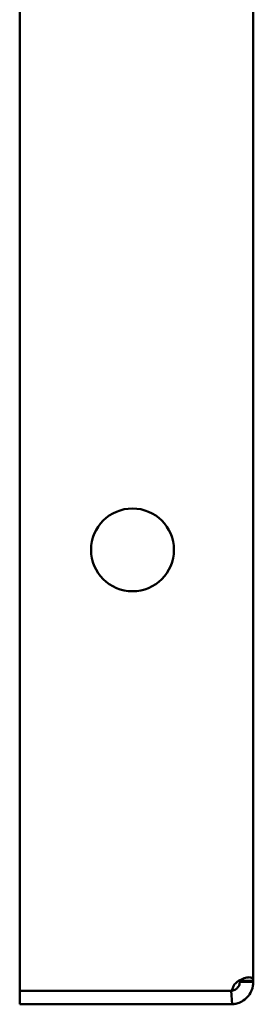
# Model space of a CAD drawing. Header units: millimetres. Extents: x 227 to 613, y 91 to 504.
# Tile 1 of 5: x 430 to 456, y 91 to 200. Entities that reach past the tile are written whole.
import ezdxf

# ---------------------------------------------------------------- set-up
doc = ezdxf.new("R2010")
doc.units = ezdxf.units.MM
doc.header["$LTSCALE"] = 2
doc.layers.add('Widoczne (ISO)', color=7, linetype='Continuous', lineweight=50)

msp = doc.modelspace()

# ---------------------------------------------------------------- linework, layer by layer
at = {"layer": 'Widoczne (ISO)'}
for p, q in [((429.86, 92), (429.86, 502)), ((455.75, 500.88), (455.75, 93.12)), ((454.25, 93.12), (454.25, 93)), ((454.88, 93.12), (454.25, 93.12)), ((455.75, 93.12), (454.88, 93.12)), ((455.75, 93), (455.75, 93.12)), ((453.25, 92), (429.86, 92)), ((429.86, 92), (429.86, 90.5)), ((453.41, 92), (453.25, 92)), ((453.31, 92), (453.41, 90.51)), ((454.25, 93), (454.88, 93)), ((454.88, 93), (455.75, 93)), ((429.86, 90.5), (453.25, 90.5))]:
    msp.add_line(p, q, dxfattribs=at)
msp.add_circle((442.36, 141), 4.6, dxfattribs=at)
msp.add_arc((453.25, 93), 2.5, 270, 273.7112, dxfattribs=at)
for points, knots in [([(453.41, 92), (453.41, 92.06), (453.42, 92.14), (453.45, 92.3), (453.48, 92.36), (453.55, 92.53), (453.61, 92.63), (453.81, 92.87), (453.96, 93), (454.32, 93.23), (454.54, 93.33), (454.95, 93.46), (455.14, 93.5), (455.44, 93.5), (455.56, 93.48), (455.67, 93.39), (455.7, 93.35), (455.75, 93.24), (455.75, 93.17), (455.75, 93.12)], [0, 0, 0, 0, 0.0177722, 0.0177722, 0.0307489, 0.0307489, 0.0530069, 0.0530069, 0.0895386, 0.0895386, 0.1321287, 0.1321287, 0.1727818, 0.1727818, 0.2137649, 0.2137649, 0.2350477, 0.2350477, 0.2619555, 0.2619555, 0.2619555, 0.2619555]), ([(453.41, 92.01), (453.42, 92.01), (453.42, 92.01), (453.47, 92.02), (453.53, 92.04), (453.66, 92.09), (453.73, 92.12), (453.85, 92.2), (453.91, 92.24), (454, 92.34), (454.04, 92.39), (454.12, 92.5), (454.15, 92.55), (454.2, 92.67), (454.22, 92.73), (454.24, 92.83), (454.24, 92.87), (454.25, 92.92), (454.25, 92.93), (454.25, 92.97), (454.25, 92.98), (454.25, 93)], [-0.1339129, -0.1339129, -0.1339129, -0.1339129, -0.1320684, -0.1320684, -0.111085, -0.111085, -0.0917449, -0.0917449, -0.0749651, -0.0749651, -0.0603167, -0.0603167, -0.0460928, -0.0460928, -0.0292758, -0.0292758, -0.016873, -0.016873, -0.0086117, -0.0086117, 0, 0, 0, 0]), ([(455.75, 93), (455.75, 92.88), (455.75, 92.64), (455.58, 92.06), (455.47, 91.82), (455.18, 91.39), (455, 91.2), (454.59, 90.87), (454.38, 90.76), (453.99, 90.61), (453.83, 90.57), (453.63, 90.53), (453.56, 90.52), (453.48, 90.51), (453.46, 90.51), (453.42, 90.51), (453.41, 90.51), (453.41, 90.51)], [0, 0, 0, 0, 0.0405395, 0.0405395, 0.0705616, 0.0705616, 0.1003758, 0.1003758, 0.1315344, 0.1315344, 0.1594808, 0.1594808, 0.1767321, 0.1767321, 0.1868314, 0.1868314, 0.2007181, 0.2007181, 0.2007181, 0.2007181])]:
    msp.add_open_spline(points, degree=3, knots=knots, dxfattribs=at)
msp.add_open_spline([(454.25, 93.12), (454.25, 93.14), (454.25, 93.16), (454.25, 93.18)], degree=3, dxfattribs=at)

doc.saveas('drawing.dxf')
